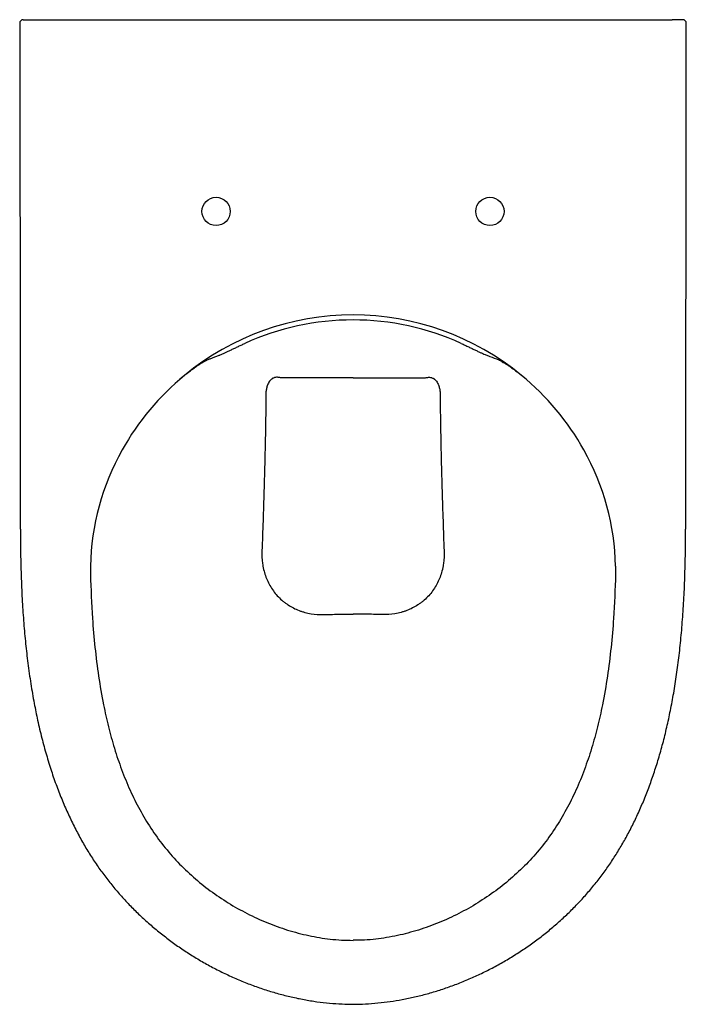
# Model space of a CAD drawing. Header units: millimetres. Extents: x 4588.572 to 4588.949, y 3260.617 to 3261.175.
import ezdxf

# ---------------------------------------------------------------- set-up
doc = ezdxf.new("R2010")
doc.units = ezdxf.units.MM
doc.layers.add('SANINDUSA', color=3, linetype='Continuous')

msp = doc.modelspace()

# ---------------------------------------------------------------- linework, layer by layer
at = {"layer": 'SANINDUSA'}
for p, q in [((4588.572148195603, 3261.173244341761), (4588.572127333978, 3261.173244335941)), ((4588.580035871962, 3261.175246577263), (4588.941463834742, 3261.175246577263)), ((4588.699418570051, 3260.991773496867), (4588.699517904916, 3260.991819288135)), ((4588.69951301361, 3260.991830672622), (4588.69951807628, 3260.991819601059)), ((4588.665328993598, 3260.973706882), (4588.665336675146, 3260.973697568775)), ((4588.856170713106, 3260.973706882), (4588.856162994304, 3260.973697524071)), ((4588.630011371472, 3260.931432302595), (4588.630021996, 3260.93142634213)), ((4588.891488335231, 3260.931432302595), (4588.891477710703, 3260.93142634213)), ((4588.61207017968, 3260.865596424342), (4588.612082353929, 3260.865596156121)), ((4588.909429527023, 3260.865596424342), (4588.909417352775, 3260.865596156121))]:
    msp.add_line(p, q, dxfattribs=at)
for centre in [(4588.683249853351, 3261.066594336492), (4588.838249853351, 3261.066594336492)]:
    msp.add_circle(centre, 0.00799999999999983, dxfattribs=at)
for centre, radius, start, end in [((4588.574035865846, 3261.17324658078), 0.001999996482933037, 90.00017316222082, 180.5887717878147), ((4588.947469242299, 3261.173259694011), 0.001986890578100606, 359.5535040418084, 90.15558678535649), ((4588.760573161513, 3260.858246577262), 0.1496747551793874, 89.93236202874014, 129.5195055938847), ((4588.760573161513, 3260.858246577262), 0.1468655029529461, 89.93187881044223, 114.564733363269), ((4588.760926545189, 3260.858246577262), 0.1468655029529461, 65.43526663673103, 90.06976021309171), ((4588.760926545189, 3260.858246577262), 0.1496747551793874, 50.4804944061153, 90.06763797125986), ((4588.760573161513, 3260.858246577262), 0.1496747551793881, 129.5195055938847, 150.7274211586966), ((4588.760573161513, 3260.858246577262), 0.1496625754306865, 129.5195055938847, 150.7274211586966), ((4588.760926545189, 3260.858246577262), 0.1496747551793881, 29.27257884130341, 50.4804944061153), ((4588.752784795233, 3260.862612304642), 0.140746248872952, 150.7274211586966, 178.7851148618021), ((4588.752784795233, 3260.862612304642), 0.1407340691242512, 150.7274211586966, 178.7851148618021), ((4588.76871491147, 3260.862612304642), 0.1407340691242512, 1.214885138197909, 29.27257884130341), ((4588.76871491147, 3260.862612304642), 0.140746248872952, 1.214885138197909, 29.27257884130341)]:
    msp.add_arc(centre, radius, start, end, dxfattribs=at)
for points, knots in [([(4588.572038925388, 3261.173244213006), (4588.572053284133, 3261.159903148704), (4588.572122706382, 3261.095401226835), (4588.572352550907, 3261.005324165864), (4588.572243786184, 3260.923113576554), (4588.572357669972, 3260.89206432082), (4588.572377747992, 3260.886590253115)], [0, 0, 0, 0, 0.1396219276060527, 0.6750497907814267, 0.9427103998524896, 1, 1, 1, 1]), ([(4588.574035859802, 3261.175246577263), (4588.574035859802, 3261.175246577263), (4588.574071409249, 3261.175246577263), (4588.574759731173, 3261.175246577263), (4588.576044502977, 3261.175246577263), (4588.577870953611, 3261.175246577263), (4588.579290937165, 3261.175246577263), (4588.580035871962, 3261.175246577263)], [0, 0, 0, 0, 0.1187351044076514, 0.3334933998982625, 0.5482515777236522, 0.7630091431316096, 1, 1, 1, 1]), ([(4588.947463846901, 3261.175246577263), (4588.947463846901, 3261.175246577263), (4588.947428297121, 3261.175246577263), (4588.946739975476, 3261.175246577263), (4588.94545520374, 3261.175246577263), (4588.943628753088, 3261.175246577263), (4588.942208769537, 3261.175246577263), (4588.941463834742, 3261.175246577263)], [0, 0, 0, 0, 0.1187347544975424, 0.3334931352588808, 0.5482513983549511, 0.7630090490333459, 1, 1, 1, 1]), ([(4588.949133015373, 3260.886590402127), (4588.949152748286, 3260.892524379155), (4588.949199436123, 3260.906564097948), (4588.949115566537, 3260.934078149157), (4588.949341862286, 3261.023695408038), (4588.949404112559, 3261.105206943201), (4588.949456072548, 3261.173244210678)], [0, 0, 0, 0, 0.06210270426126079, 0.146934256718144, 0.2879503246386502, 1, 1, 1, 1]), ([(4588.68495408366, 3260.985082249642), (4588.685155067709, 3260.985154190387), (4588.685739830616, 3260.985363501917), (4588.686746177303, 3260.985805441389), (4588.688138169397, 3260.986442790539), (4588.68969976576, 3260.987184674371), (4588.691448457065, 3260.988023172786), (4588.693330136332, 3260.988925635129), (4588.695335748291, 3260.989878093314), (4588.697379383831, 3260.990836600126), (4588.698755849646, 3260.991469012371), (4588.699418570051, 3260.991773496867)], [0, 0, 0, 0, 0.0635021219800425, 0.184759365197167, 0.299298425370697, 0.4185121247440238, 0.5352363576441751, 0.6523422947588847, 0.7706618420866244, 0.8895816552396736, 1, 1, 1, 1]), ([(4588.821981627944, 3260.991819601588), (4588.822396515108, 3260.991628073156), (4588.823451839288, 3260.991146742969), (4588.825207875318, 3260.990327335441), (4588.827275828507, 3260.989352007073), (4588.82924805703, 3260.988408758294), (4588.831086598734, 3260.987526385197), (4588.832760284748, 3260.986726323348), (4588.834244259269, 3260.986035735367), (4588.83548550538, 3260.985475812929), (4588.836204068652, 3260.98521063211), (4588.836542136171, 3260.985085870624)], [0, 0, 0, 0, 0.05651031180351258, 0.1753776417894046, 0.2950980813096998, 0.414055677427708, 0.5339516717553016, 0.6528725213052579, 0.7719448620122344, 0.8927052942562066, 1, 1, 1, 1]), ([(4588.669288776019, 3260.976788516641), (4588.669692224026, 3260.977088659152), (4588.670723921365, 3260.977856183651), (4588.672258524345, 3260.978922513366), (4588.673825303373, 3260.979963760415), (4588.675207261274, 3260.980833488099), (4588.676362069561, 3260.981517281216), (4588.677280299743, 3260.982024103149), (4588.677858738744, 3260.982319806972), (4588.678181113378, 3260.982464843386), (4588.67820736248, 3260.982475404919), (4588.678211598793, 3260.982477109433)], [0, 0, 0, 0, 0.1034195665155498, 0.2644645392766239, 0.4038615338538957, 0.5355198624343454, 0.6752598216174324, 0.7901402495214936, 0.896279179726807, 0.9832606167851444, 1, 1, 1, 1]), ([(4588.678230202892, 3260.982485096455), (4588.678786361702, 3260.982713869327), (4588.681026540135, 3260.98363535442), (4588.683270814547, 3260.984458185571), (4588.684957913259, 3260.985076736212)], [0, 0, 0, 0, 0.2482654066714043, 1, 1, 1, 1]), ([(4588.836541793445, 3260.985076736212), (4588.837106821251, 3260.984873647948), (4588.839351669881, 3260.984066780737), (4588.8415926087, 3260.983162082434), (4588.843269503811, 3260.982485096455)], [0, 0, 0, 0, 0.2516997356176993, 1, 1, 1, 1]), ([(4588.843269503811, 3260.982485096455), (4588.843315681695, 3260.982464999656), (4588.843387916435, 3260.982435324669), (4588.843760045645, 3260.982260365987), (4588.844382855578, 3260.981936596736), (4588.84528948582, 3260.981428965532), (4588.846434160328, 3260.980746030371), (4588.847791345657, 3260.979888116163), (4588.849331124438, 3260.978860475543), (4588.850856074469, 3260.977797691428), (4588.85187364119, 3260.977039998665), (4588.852315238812, 3260.976711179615)], [0, 0, 0, 0, 0.04257473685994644, 0.1275598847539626, 0.228919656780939, 0.3447009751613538, 0.4690773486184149, 0.6026257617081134, 0.7415793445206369, 0.8878521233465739, 1, 1, 1, 1]), ([(4588.665341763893, 3260.973690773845), (4588.665779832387, 3260.974052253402), (4588.666895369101, 3260.974972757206), (4588.668229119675, 3260.976010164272), (4588.66910014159, 3260.976649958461), (4588.669288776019, 3260.976788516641)], [0, 0, 0, 0, 0.3362486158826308, 0.8562534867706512, 1, 1, 1, 1]), ([(4588.852315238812, 3260.976711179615), (4588.852477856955, 3260.976591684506), (4588.853268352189, 3260.976010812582), (4588.854565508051, 3260.975000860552), (4588.855674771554, 3260.974090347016), (4588.85615960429, 3260.973692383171)], [0, 0, 0, 0, 0.1272438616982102, 0.6185390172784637, 1, 1, 1, 1]), ([(4588.719711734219, 3260.972321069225), (4588.719441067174, 3260.972400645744), (4588.719161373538, 3260.972468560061), (4588.718575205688, 3260.972571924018), (4588.718269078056, 3260.972607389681), (4588.717624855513, 3260.972628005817), (4588.717286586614, 3260.972614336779), (4588.716732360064, 3260.972527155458), (4588.71653748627, 3260.972486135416), (4588.716134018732, 3260.97237214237), (4588.715926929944, 3260.972299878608), (4588.715497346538, 3260.972111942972), (4588.715281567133, 3260.971998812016), (4588.714961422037, 3260.971797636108), (4588.714854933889, 3260.971725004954), (4588.714649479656, 3260.971573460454), (4588.71454962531, 3260.971494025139), (4588.71425824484, 3260.971245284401), (4588.714082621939, 3260.97107234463), (4588.713760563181, 3260.970718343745), (4588.713613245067, 3260.970535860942), (4588.713216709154, 3260.969996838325), (4588.713003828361, 3260.969639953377), (4588.712638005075, 3260.968936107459), (4588.712488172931, 3260.968594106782), (4588.712097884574, 3260.967584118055), (4588.711915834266, 3260.966931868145), (4588.711635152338, 3260.965643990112), (4588.711539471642, 3260.965013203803), (4588.71134389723, 3260.963146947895), (4588.711333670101, 3260.961932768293), (4588.711405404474, 3260.960735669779)], [0, 0, 0, 0, 0.06249999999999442, 0.06249999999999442, 0.1249999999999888, 0.1249999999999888, 0.1874999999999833, 0.1874999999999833, 0.2187499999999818, 0.2187499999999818, 0.2499999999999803, 0.2499999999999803, 0.2812499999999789, 0.2812499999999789, 0.2968749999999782, 0.2968749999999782, 0.3124999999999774, 0.3124999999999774, 0.3437499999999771, 0.3437499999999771, 0.3749999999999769, 0.3749999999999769, 0.4374999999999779, 0.4374999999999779, 0.4999999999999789, 0.4999999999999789, 0.6249999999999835, 0.6249999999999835, 0.7499999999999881, 0.7499999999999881, 1, 1, 1, 1]), ([(4588.760749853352, 3260.97224345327), (4588.759862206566, 3260.972241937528), (4588.758971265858, 3260.972240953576), (4588.757196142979, 3260.97223981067), (4588.756309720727, 3260.97223964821), (4588.753653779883, 3260.972240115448), (4588.751887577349, 3260.972241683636), (4588.748363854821, 3260.972246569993), (4588.746611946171, 3260.972249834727), (4588.743135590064, 3260.972255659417), (4588.741409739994, 3260.972258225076), (4588.736265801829, 3260.972265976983), (4588.732876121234, 3260.972271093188), (4588.726218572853, 3260.97228971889), (4588.722943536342, 3260.972303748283), (4588.719711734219, 3260.972321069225)], [0, 0, 0, 0, 0.06249999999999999, 0.06249999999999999, 0.125, 0.125, 0.2499999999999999, 0.2499999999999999, 0.3749999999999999, 0.3749999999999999, 0.4999999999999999, 0.4999999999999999, 0.7499999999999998, 0.7499999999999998, 1, 1, 1, 1]), ([(4588.760749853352, 3260.97224345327), (4588.761637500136, 3260.972241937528), (4588.762528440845, 3260.972240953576), (4588.764303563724, 3260.97223981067), (4588.765189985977, 3260.97223964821), (4588.767845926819, 3260.972240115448), (4588.769612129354, 3260.972241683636), (4588.773135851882, 3260.972246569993), (4588.774887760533, 3260.972249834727), (4588.778364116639, 3260.972255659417), (4588.780089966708, 3260.972258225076), (4588.785233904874, 3260.972265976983), (4588.788623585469, 3260.972271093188), (4588.79528113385, 3260.97228971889), (4588.798556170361, 3260.972303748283), (4588.801787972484, 3260.972321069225)], [0, 0, 0, 0, 0.06249999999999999, 0.06249999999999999, 0.125, 0.125, 0.2499999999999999, 0.2499999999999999, 0.3749999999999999, 0.3749999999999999, 0.4999999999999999, 0.4999999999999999, 0.7499999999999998, 0.7499999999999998, 1, 1, 1, 1]), ([(4588.801787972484, 3260.972321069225), (4588.802058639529, 3260.972400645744), (4588.802338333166, 3260.972468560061), (4588.802924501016, 3260.972571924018), (4588.803230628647, 3260.972607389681), (4588.80387485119, 3260.972628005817), (4588.804213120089, 3260.972614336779), (4588.804767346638, 3260.972527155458), (4588.804962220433, 3260.972486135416), (4588.805365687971, 3260.97237214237), (4588.805572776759, 3260.972299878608), (4588.806002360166, 3260.972111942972), (4588.80621813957, 3260.971998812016), (4588.806538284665, 3260.971797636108), (4588.806644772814, 3260.971725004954), (4588.806850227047, 3260.971573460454), (4588.806950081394, 3260.971494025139), (4588.807241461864, 3260.971245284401), (4588.807417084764, 3260.97107234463), (4588.807739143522, 3260.970718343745), (4588.807886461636, 3260.970535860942), (4588.808282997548, 3260.969996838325), (4588.808495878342, 3260.969639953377), (4588.808861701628, 3260.968936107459), (4588.809011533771, 3260.968594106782), (4588.809401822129, 3260.967584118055), (4588.809583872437, 3260.966931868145), (4588.809864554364, 3260.965643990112), (4588.80996023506, 3260.965013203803), (4588.810155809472, 3260.963146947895), (4588.810166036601, 3260.961932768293), (4588.810094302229, 3260.960735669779)], [0, 0, 0, 0, 0.06250000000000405, 0.06250000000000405, 0.1250000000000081, 0.1250000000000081, 0.1875000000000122, 0.1875000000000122, 0.2187500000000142, 0.2187500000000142, 0.2500000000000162, 0.2500000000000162, 0.2812500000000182, 0.2812500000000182, 0.2968750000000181, 0.2968750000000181, 0.3125000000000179, 0.3125000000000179, 0.343750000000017, 0.343750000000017, 0.3750000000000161, 0.3750000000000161, 0.4375000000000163, 0.4375000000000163, 0.5000000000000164, 0.5000000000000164, 0.6250000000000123, 0.6250000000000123, 0.7500000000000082, 0.7500000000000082, 1, 1, 1, 1]), ([(4588.711405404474, 3260.960735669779), (4588.711371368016, 3260.956512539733), (4588.711320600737, 3260.952244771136), (4588.711189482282, 3260.943630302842), (4588.711109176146, 3260.939283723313), (4588.710923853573, 3260.930524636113), (4588.710818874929, 3260.926112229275), (4588.710588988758, 3260.917234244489), (4588.710464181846, 3260.912768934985), (4588.710331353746, 3260.908282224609)], [0, 0, 0, 0, 0.25, 0.25, 0.5, 0.5, 0.75, 0.75, 1, 1, 1, 1]), ([(4588.810094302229, 3260.960735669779), (4588.810128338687, 3260.956512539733), (4588.810179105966, 3260.952244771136), (4588.810310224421, 3260.943630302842), (4588.810390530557, 3260.939283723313), (4588.81057585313, 3260.930524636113), (4588.810680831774, 3260.926112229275), (4588.810910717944, 3260.917234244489), (4588.811035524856, 3260.912768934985), (4588.811168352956, 3260.908282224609)], [0, 0, 0, 0, 0.25, 0.25, 0.5, 0.5, 0.75, 0.75, 1, 1, 1, 1]), ([(4588.710331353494, 3260.908282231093), (4588.710158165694, 3260.902618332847), (4588.709811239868, 3260.891272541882), (4588.709396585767, 3260.879909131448), (4588.709188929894, 3260.874218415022)], [0, 0, 0, 0, 0.4992069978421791, 1, 1, 1, 1]), ([(4588.811168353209, 3260.908282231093), (4588.811341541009, 3260.902618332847), (4588.811688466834, 3260.891272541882), (4588.812103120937, 3260.879909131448), (4588.812310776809, 3260.874218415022)], [0, 0, 0, 0, 0.4992069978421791, 1, 1, 1, 1]), ([(4588.572415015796, 3260.886589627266), (4588.572439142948, 3260.882032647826), (4588.572488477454, 3260.872714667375), (4588.572851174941, 3260.85901825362), (4588.57344613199, 3260.845789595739), (4588.574271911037, 3260.833459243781), (4588.575319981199, 3260.821831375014), (4588.57663276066, 3260.810400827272), (4588.578237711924, 3260.799118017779), (4588.580098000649, 3260.788331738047), (4588.582180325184, 3260.77807179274), (4588.584470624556, 3260.768328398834), (4588.587067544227, 3260.758740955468), (4588.58987982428, 3260.749631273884), (4588.592901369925, 3260.740966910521), (4588.596128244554, 3260.732716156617), (4588.599557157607, 3260.724852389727), (4588.603185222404, 3260.717352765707), (4588.607010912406, 3260.710197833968), (4588.611031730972, 3260.703368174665), (4588.615212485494, 3260.696915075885), (4588.6195760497, 3260.690791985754), (4588.624129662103, 3260.684939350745), (4588.628945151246, 3260.679258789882), (4588.634021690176, 3260.673753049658), (4588.639351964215, 3260.668433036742), (4588.644927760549, 3260.663309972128), (4588.650739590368, 3260.658394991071), (4588.65677725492, 3260.653699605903), (4588.663029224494, 3260.649234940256), (4588.669483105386, 3260.645012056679), (4588.676125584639, 3260.641041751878), (4588.682940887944, 3260.63733519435), (4588.689900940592, 3260.633907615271), (4588.696970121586, 3260.630779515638), (4588.704113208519, 3260.627966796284), (4588.711306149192, 3260.62547677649), (4588.71853428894, 3260.62331203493), (4588.725785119, 3260.621473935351), (4588.733043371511, 3260.619962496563), (4588.740270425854, 3260.618788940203), (4588.747431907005, 3260.617960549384), (4588.754247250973, 3260.617478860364), (4588.758676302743, 3260.617385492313), (4588.760746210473, 3260.617341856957)], [0, 0, 0, 0, 0.03700418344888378, 0.07566508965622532, 0.1112500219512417, 0.1445281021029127, 0.176007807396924, 0.2060467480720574, 0.2379490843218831, 0.2685379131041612, 0.2949147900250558, 0.3229513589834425, 0.3497994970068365, 0.37555826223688, 0.4003540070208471, 0.4242963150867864, 0.4474822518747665, 0.469999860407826, 0.4919300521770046, 0.5133488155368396, 0.5343382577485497, 0.5543473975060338, 0.5743860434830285, 0.5945369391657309, 0.6148021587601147, 0.6351817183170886, 0.6556732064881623, 0.6762723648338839, 0.6969723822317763, 0.7177648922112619, 0.7386396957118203, 0.7595849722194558, 0.7805879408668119, 0.8016206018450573, 0.8225676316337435, 0.8433435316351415, 0.8639421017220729, 0.884359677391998, 0.9045961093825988, 0.9246655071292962, 0.9445450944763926, 0.9640301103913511, 0.9831895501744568, 1, 1, 1, 1]), ([(4588.76075113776, 3260.617355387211), (4588.761452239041, 3260.617361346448), (4588.764368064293, 3260.617386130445), (4588.769665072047, 3260.617622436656), (4588.776547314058, 3260.618209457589), (4588.783523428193, 3260.619130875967), (4588.790454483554, 3260.620350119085), (4588.797470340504, 3260.621891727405), (4588.804543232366, 3260.623757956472), (4588.811640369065, 3260.625952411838), (4588.818706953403, 3260.62846274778), (4588.825729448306, 3260.631287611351), (4588.832693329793, 3260.634424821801), (4588.839579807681, 3260.637868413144), (4588.846357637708, 3260.64160653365), (4588.852989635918, 3260.645624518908), (4588.85944439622, 3260.649904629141), (4588.865702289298, 3260.654434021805), (4588.871749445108, 3260.65920206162), (4588.877573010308, 3260.664197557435), (4588.883160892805, 3260.669409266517), (4588.888502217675, 3260.674825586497), (4588.89358711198, 3260.680434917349), (4588.898406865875, 3260.686225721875), (4588.902953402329, 3260.692186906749), (4588.90721844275, 3260.698302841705), (4588.911196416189, 3260.704571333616), (4588.914968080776, 3260.711068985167), (4588.918560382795, 3260.717849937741), (4588.921989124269, 3260.724967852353), (4588.925225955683, 3260.732381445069), (4588.928270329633, 3260.740104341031), (4588.931120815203, 3260.748150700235), (4588.933775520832, 3260.756536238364), (4588.93623221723, 3260.765278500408), (4588.938488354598, 3260.774397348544), (4588.940541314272, 3260.783915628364), (4588.94238922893, 3260.793865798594), (4588.944030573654, 3260.804285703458), (4588.945451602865, 3260.815186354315), (4588.946643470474, 3260.826591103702), (4588.947601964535, 3260.838548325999), (4588.948330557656, 3260.85117996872), (4588.948820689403, 3260.864660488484), (4588.949058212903, 3260.876555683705), (4588.949071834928, 3260.883983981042), (4588.949076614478, 3260.886590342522)], [0, 0, 0, 0, 0.005693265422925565, 0.02367784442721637, 0.04303832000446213, 0.06176558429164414, 0.08079838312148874, 0.1001680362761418, 0.1200785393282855, 0.1401806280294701, 0.1604734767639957, 0.1809572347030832, 0.2016289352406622, 0.2224785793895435, 0.2434623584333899, 0.2644654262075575, 0.2854275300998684, 0.3063356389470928, 0.3271776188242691, 0.3479425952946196, 0.3686216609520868, 0.3892076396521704, 0.4096955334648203, 0.4300826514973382, 0.450368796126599, 0.4705561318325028, 0.4906102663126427, 0.5106377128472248, 0.5315489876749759, 0.5529073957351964, 0.5747785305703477, 0.5972226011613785, 0.6203020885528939, 0.6440824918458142, 0.6686333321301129, 0.6940290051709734, 0.7203509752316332, 0.7476905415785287, 0.7761982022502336, 0.8059966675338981, 0.8369458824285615, 0.8693029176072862, 0.9033957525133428, 0.939680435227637, 0.978835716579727, 1, 1, 1, 1]), ([(4588.709188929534, 3260.874218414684), (4588.709075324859, 3260.871854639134), (4588.70918030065, 3260.869505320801), (4588.709582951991, 3260.866592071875), (4588.709677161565, 3260.866010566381), (4588.709893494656, 3260.864849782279), (4588.710016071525, 3260.864268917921), (4588.710426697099, 3260.862538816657), (4588.710755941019, 3260.861405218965), (4588.711913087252, 3260.858063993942), (4588.71290835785, 3260.855915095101), (4588.714782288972, 3260.852823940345), (4588.715457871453, 3260.85183770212), (4588.716904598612, 3260.849956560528), (4588.717676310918, 3260.849060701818), (4588.71931633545, 3260.847358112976), (4588.720184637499, 3260.846551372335), (4588.721561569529, 3260.845409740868), (4588.722034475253, 3260.845039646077), (4588.722992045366, 3260.844332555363), (4588.723477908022, 3260.843994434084), (4588.72594166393, 3260.842378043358), (4588.72802170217, 3260.841319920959), (4588.730755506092, 3260.840271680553), (4588.731309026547, 3260.840075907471), (4588.732429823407, 3260.839712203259), (4588.732995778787, 3260.839544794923), (4588.734694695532, 3260.83908938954), (4588.735834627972, 3260.83884610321), (4588.739276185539, 3260.838288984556), (4588.741599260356, 3260.838146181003), (4588.743954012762, 3260.838232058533)], [0, 0, 0, 0, 0.1250000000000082, 0.1250000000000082, 0.1562500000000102, 0.1562500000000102, 0.1875000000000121, 0.1875000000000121, 0.2500000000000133, 0.2500000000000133, 0.3750000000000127, 0.3750000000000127, 0.4375000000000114, 0.4375000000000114, 0.50000000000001, 0.50000000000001, 0.5625000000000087, 0.5625000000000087, 0.593750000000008, 0.593750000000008, 0.6250000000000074, 0.6250000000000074, 0.7500000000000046, 0.7500000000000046, 0.7812500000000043, 0.7812500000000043, 0.812500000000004, 0.812500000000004, 0.8750000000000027, 0.8750000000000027, 1, 1, 1, 1]), ([(4588.812310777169, 3260.874218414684), (4588.812424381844, 3260.871854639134), (4588.812319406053, 3260.869505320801), (4588.811916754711, 3260.866592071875), (4588.811822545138, 3260.866010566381), (4588.811606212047, 3260.864849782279), (4588.811483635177, 3260.864268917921), (4588.811073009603, 3260.862538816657), (4588.810743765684, 3260.861405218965), (4588.80958661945, 3260.858063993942), (4588.808591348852, 3260.855915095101), (4588.806717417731, 3260.852823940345), (4588.80604183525, 3260.85183770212), (4588.80459510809, 3260.849956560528), (4588.803823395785, 3260.849060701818), (4588.802183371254, 3260.847358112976), (4588.801315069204, 3260.846551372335), (4588.799938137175, 3260.845409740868), (4588.79946523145, 3260.845039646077), (4588.798507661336, 3260.844332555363), (4588.798021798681, 3260.843994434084), (4588.795558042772, 3260.842378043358), (4588.793478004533, 3260.841319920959), (4588.790744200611, 3260.840271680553), (4588.790190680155, 3260.840075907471), (4588.789069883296, 3260.839712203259), (4588.788503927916, 3260.839544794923), (4588.786805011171, 3260.83908938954), (4588.785665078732, 3260.83884610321), (4588.782223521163, 3260.838288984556), (4588.779900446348, 3260.838146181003), (4588.777545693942, 3260.838232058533)], [0, 0, 0, 0, 0.1250000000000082, 0.1250000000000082, 0.1562500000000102, 0.1562500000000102, 0.1875000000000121, 0.1875000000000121, 0.2500000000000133, 0.2500000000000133, 0.3750000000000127, 0.3750000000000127, 0.4375000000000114, 0.4375000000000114, 0.50000000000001, 0.50000000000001, 0.5625000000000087, 0.5625000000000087, 0.593750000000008, 0.593750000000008, 0.6250000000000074, 0.6250000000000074, 0.7500000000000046, 0.7500000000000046, 0.7812500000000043, 0.7812500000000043, 0.812500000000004, 0.812500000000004, 0.8750000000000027, 0.8750000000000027, 1, 1, 1, 1]), ([(4588.61208172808, 3260.860878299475), (4588.612382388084, 3260.852587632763), (4588.61288214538, 3260.83880688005), (4588.61454577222, 3260.819591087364), (4588.616576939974, 3260.803234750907), (4588.619165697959, 3260.788234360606), (4588.622199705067, 3260.774606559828), (4588.62556120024, 3260.762353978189), (4588.629604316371, 3260.75031239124), (4588.634338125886, 3260.738687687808), (4588.639857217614, 3260.727563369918), (4588.646178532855, 3260.717026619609), (4588.653351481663, 3260.707053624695), (4588.661400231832, 3260.697783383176), (4588.670284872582, 3260.689303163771), (4588.67986529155, 3260.681582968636), (4588.690053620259, 3260.674682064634), (4588.700778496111, 3260.668630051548), (4588.711988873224, 3260.663472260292), (4588.723628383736, 3260.659266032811), (4588.735591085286, 3260.65610147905), (4588.745861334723, 3260.654415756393), (4588.754263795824, 3260.653668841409), (4588.758587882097, 3260.653604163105), (4588.760749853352, 3260.653571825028)], [0, 0, 0, 0, 0.0871122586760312, 0.1447980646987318, 0.2025005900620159, 0.2601646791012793, 0.3045892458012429, 0.3490797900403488, 0.3935362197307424, 0.4379143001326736, 0.4807950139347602, 0.5238251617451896, 0.5668180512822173, 0.6096478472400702, 0.6525659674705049, 0.6956376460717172, 0.7387203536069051, 0.7816537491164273, 0.8248253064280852, 0.8681667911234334, 0.9114729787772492, 0.9545963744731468, 0.9772989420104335, 1, 1, 1, 1]), ([(4588.909417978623, 3260.860878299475), (4588.909117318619, 3260.852587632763), (4588.908617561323, 3260.83880688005), (4588.906953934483, 3260.819591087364), (4588.904922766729, 3260.803234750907), (4588.902334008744, 3260.788234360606), (4588.899300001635, 3260.774606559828), (4588.895938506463, 3260.762353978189), (4588.891895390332, 3260.750312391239), (4588.887161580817, 3260.73868768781), (4588.881642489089, 3260.72756336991), (4588.875321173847, 3260.71702661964), (4588.868148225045, 3260.70705362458), (4588.860099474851, 3260.697783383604), (4588.851214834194, 3260.68930316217), (4588.841634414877, 3260.681582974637), (4588.831446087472, 3260.674682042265), (4588.820721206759, 3260.6686301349), (4588.809510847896, 3260.663471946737), (4588.79787126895, 3260.65926720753), (4588.78590882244, 3260.656097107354), (4588.775637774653, 3260.654428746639), (4588.768182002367, 3260.653733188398), (4588.764806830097, 3260.653671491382), (4588.763593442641, 3260.653649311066), (4588.763593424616, 3260.653649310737), (4588.763593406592, 3260.653649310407), (4588.763593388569, 3260.653649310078), (4588.762645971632, 3260.653631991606), (4588.761698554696, 3260.653614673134), (4588.76075113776, 3260.653597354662)], [0, 0, 0, 0, 0.0879884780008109, 0.1462545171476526, 0.2045374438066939, 0.2627815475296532, 0.3076529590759, 0.3525910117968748, 0.3974946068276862, 0.4423190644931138, 0.4856310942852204, 0.5290940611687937, 0.5725193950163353, 0.6157799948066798, 0.6591298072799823, 0.7026347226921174, 0.7461507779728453, 0.7895160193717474, 0.8331218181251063, 0.8768992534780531, 0.9206410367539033, 0.964198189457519, 0.9871291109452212, 1, 1, 1, 1.000000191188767, 1.000000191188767, 1.000000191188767, 1.010049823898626, 1.010049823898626, 1.010049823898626, 1.010049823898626]), ([(4588.743954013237, 3260.838232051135), (4588.74674583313, 3260.83827201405), (4588.752335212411, 3260.838352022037), (4588.757943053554, 3260.838365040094), (4588.760749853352, 3260.838371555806)], [0, 0, 0, 0, 0.4994865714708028, 1, 1, 1, 1]), ([(4588.777545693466, 3260.838232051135), (4588.774753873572, 3260.83827201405), (4588.769164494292, 3260.838352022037), (4588.763556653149, 3260.838365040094), (4588.760749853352, 3260.838371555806)], [0, 0, 0, 0, 0.4994865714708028, 1, 1, 1, 1])]:
    msp.add_open_spline(points, degree=3, knots=knots, dxfattribs=at)
for points in [[(4588.612070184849, 3260.86559642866), (4588.612036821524, 3260.864023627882), (4588.612040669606, 3260.862450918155), (4588.612081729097, 3260.860878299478)], [(4588.909429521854, 3260.86559642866), (4588.909462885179, 3260.864023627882), (4588.909459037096, 3260.862450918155), (4588.909417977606, 3260.860878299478)]]:
    msp.add_open_spline(points, degree=3, dxfattribs=at)

doc.saveas('drawing.dxf')
